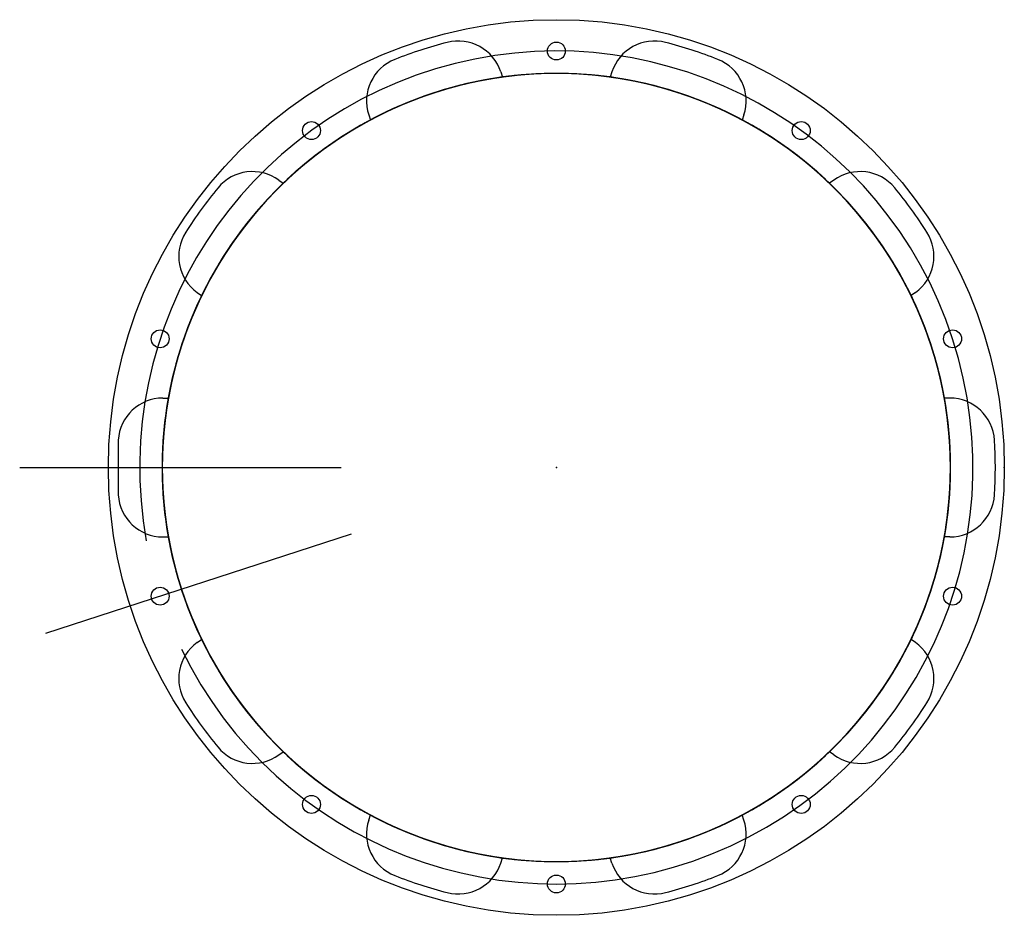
# Model space of a CAD drawing. Header units: metres. Extents: x -6 to 5, y -5 to 5.
import ezdxf

# ---------------------------------------------------------------- set-up
doc = ezdxf.new("R2010")
doc.units = ezdxf.units.M

msp = doc.modelspace()

# ---------------------------------------------------------------- linework, layer by layer
at = {"layer": '1', "color": 3}
for p, q in [((-0.6197, 4.416), (-0.6011, 4.3587)), ((0.6197, 4.416), (0.6011, 4.3587)), ((-2.0943, 3.9369), (-2.0757, 3.8796)), ((2.0943, 3.9369), (2.0757, 3.8796)), ((-3.097, 3.2084), (-3.0483, 3.173)), ((3.097, 3.2084), (3.0483, 3.173)), ((-4.0084, 1.954), (-3.9597, 1.9186)), ((4.0084, 1.954), (3.9597, 1.9186)), ((-4.3914, 0.7752), (-4.3312, 0.7752)), ((4.3914, 0.7752), (4.3312, 0.7752)), ((-4.8904, 0.3065), (-4.8904, -0.3065)), ((-5.9902, 0), (-2.4025, 0)), ((-5.697, -1.8511), (-2.2849, -0.7424)), ((-4.3914, -0.7752), (-4.3312, -0.7752)), ((4.3914, -0.7752), (4.3312, -0.7752)), ((-4.0084, -1.954), (-3.9597, -1.9186)), ((4.0084, -1.954), (3.9597, -1.9186)), ((-3.097, -3.2084), (-3.0483, -3.173)), ((3.097, -3.2084), (3.0483, -3.173)), ((-2.0943, -3.9369), (-2.0757, -3.8796)), ((2.0943, -3.9369), (2.0757, -3.8796)), ((-0.6197, -4.416), (-0.6011, -4.3587)), ((0.6197, -4.416), (0.6011, -4.3587))]:
    msp.add_line(p, q, dxfattribs=at)
at = {"layer": '1', "color": 5}
for radius, start, end in [(5, 0, 360), (4.9, 104.4137, 111.5863), (4.9, 68.4137, 75.5863), (4.65, 205.8522, 550.1478), (4.4, 169.8522, 514.1478), (4.4, 205.8522, 550.1478), (4.4, 241.8522, 586.1478), (4.4, 277.8522, 622.1478), (4.4, 313.8522, 658.1478), (4.4, 349.8522, 694.1478), (4.4, 25.8522, 370.1478), (4.4, 61.8522, 406.1478), (4.4, 133.8522, 478.1478), (4.4, 97.8522, 442.1478), (4.9, 140.4137, 147.5863), (4.9, 32.4137, 39.5863), (4.9, 356.4137, 363.5863), (4.9, 212.4137, 219.5863), (4.9, 320.4137, 327.5863), (4.9, 248.4137, 255.5863), (4.9, 284.4137, 291.5863)]:
    msp.add_arc((0, 0), radius, start, end, dxfattribs=at)
at = {"layer": '1', "color": 3}
for centre, start, end in [((-1.0953, 4.2615), 18, 104.4137), ((1.0953, 4.2615), 75.5863, 162), ((-1.6188, 4.0914), 111.5863, 198), ((1.6188, 4.0914), 342, 428.4137), ((-3.3909, 2.8039), 54, 140.4137), ((3.3909, 2.8039), 39.5863, 126), ((-3.7145, 2.3585), 147.5863, 234), ((3.7145, 2.3585), 306, 392.4137), ((-4.3914, 0.2752), 90, 176.4137), ((4.3914, 0.2752), 3.5863, 90), ((-4.3914, -0.2752), 183.5863, 270), ((4.3914, -0.2752), 270, 356.4137), ((-3.7145, -2.3585), 126, 212.4137), ((3.7145, -2.3585), 327.5863, 414), ((-3.3909, -2.8039), 219.5863, 306), ((3.3909, -2.8039), 234, 320.4137), ((-1.6188, -4.0914), 162, 248.4137), ((1.6188, -4.0914), 291.5863, 378), ((-1.0953, -4.2615), 255.5863, 342), ((1.0953, -4.2615), 198, 284.4137)]:
    msp.add_arc(centre, 0.5, start, end, dxfattribs=at)
at = {"layer": '1', "color": 7}
for centre in [(0, 4.65), (-2.7332, 3.7619), (2.7332, 3.7619), (-4.4224, 1.4369), (4.4224, 1.4369), (-4.4224, -1.4369), (4.4224, -1.4369), (-2.7332, -3.7619), (2.7332, -3.7619), (0, -4.65)]:
    msp.add_arc(centre, 0.1, 0, 360, dxfattribs=at)
at = {"layer": '254', "color": 15}
msp.add_arc((0, 0), 5, 0, 360, dxfattribs=at)
at = {"layer": '254', "color": 3}
msp.add_arc((0, 0), 5, 0, 360, dxfattribs=at)
at = {"layer": '254', "color": 15}
for p in [(0, 0), (5, 0)]:
    msp.add_point(p, dxfattribs=at)

doc.saveas('drawing.dxf')
